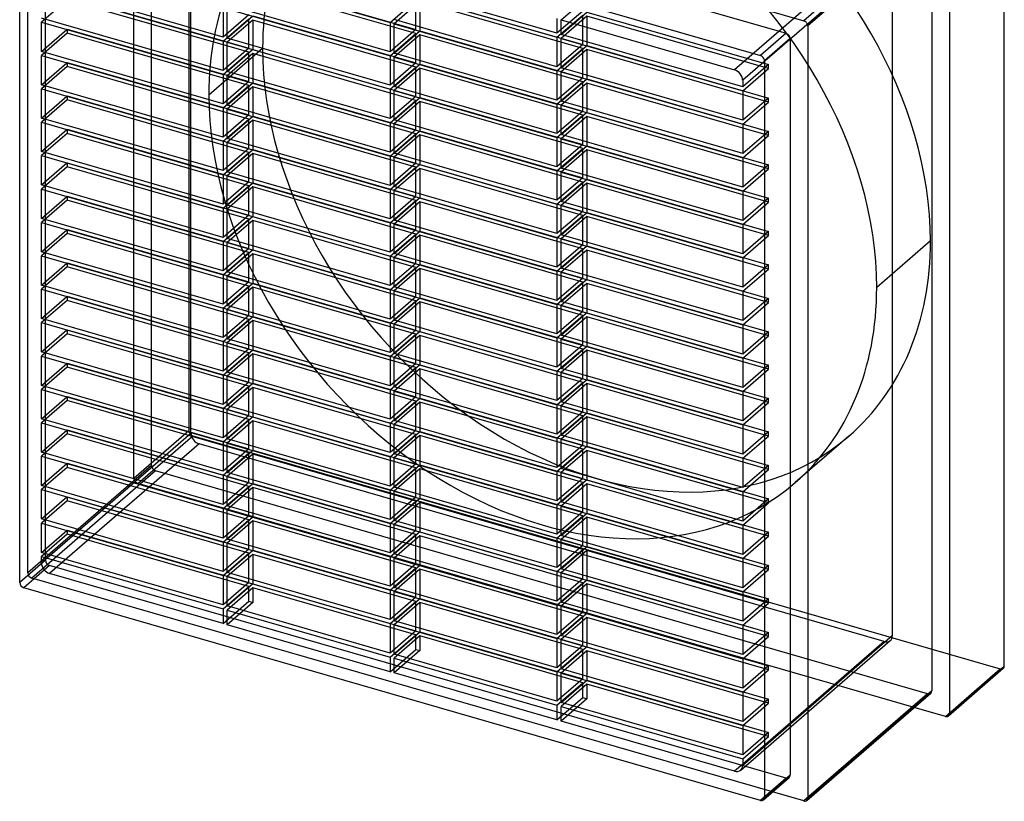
# Model space of a CAD drawing. Header units: millimetres. Extents: x -234 to 187, y -270 to 235.
# Tile 1 of 2: x -234 to 187, y -270 to 64. Entities that reach past the tile are written whole.
import ezdxf

# ---------------------------------------------------------------- set-up
doc = ezdxf.new("R2010")
doc.units = ezdxf.units.MM
doc.layers.add('MAIN-1', color=7, linetype='Continuous')
doc.layers.add('MAIN-2', color=7, linetype='Continuous')

msp = doc.modelspace()

# ---------------------------------------------------------------- linework, layer by layer
at = {"layer": 'MAIN-1'}
for p, q in [((-229.19, 159.19), (101.19, 63.81)), ((-221.62, 149.42), (93.62, 58.42)), ((-232.62, 139.9), (82.62, 48.9)), ((-234.35, -176.57), (-234.35, 138.66)), ((187, -212.32), (187, 133.22)), ((154.19, 109.71), (101.19, 63.81)), ((163.5, 112.87), (163.5, -232.67)), ((155.93, 107.48), (102.93, 61.58)), ((155.93, 107.48), (155.93, -222.91)), ((-145.58, 83.16), (-75.87, 63.04)), ((-147.31, 56.82), (-225.04, 79.25)), ((-225.04, 77.52), (-147.31, 55.08)), ((-4.42, 58.43), (-74.13, 78.56)), ((-74.13, 76.83), (-4.42, 56.7)), ((-147.31, 69.37), (-147.31, 56.82)), ((-75.87, 50.48), (-145.58, 70.6)), ((-145.58, 56.32), (-145.58, 68.87)), ((-145.58, 68.87), (-75.87, 48.75)), ((-147.31, 42.53), (-225.04, 64.96)), ((-225.04, 50.67), (-225.04, 63.23)), ((-225.04, 63.23), (-147.31, 40.79)), ((-145.58, 56.32), (-134.71, 65.73)), ((-4.42, 44.14), (-74.13, 64.27)), ((-4.42, 64.71), (-4.42, 58.43)), ((-2.69, 57.93), (-2.69, 64.21)), ((-2.69, 64.21), (71.57, 42.77)), ((-225.04, 50.67), (-214.16, 60.09)), ((-75.87, 63.04), (-75.87, 50.48)), ((-74.13, 49.98), (-74.13, 62.54)), ((-74.13, 62.54), (-4.42, 42.41)), ((-74.13, 49.98), (-63.26, 59.4)), ((-2.69, 57.93), (2.75, 62.64)), ((102.93, 61.58), (102.93, -268.81)), ((-147.31, 55.08), (-147.31, 42.53)), ((-75.87, 36.19), (-145.58, 56.32)), ((-4.42, 56.7), (-4.42, 44.14)), ((75.04, 35.5), (-2.69, 57.93)), ((-2.69, 43.64), (-2.69, 56.2)), ((-2.69, 56.2), (75.04, 33.76)), ((93.62, 58.42), (82.62, 48.9)), ((95.35, 56.19), (84.35, 46.66)), ((95.35, 56.19), (95.35, -259.04)), ((-147.31, 28.24), (-225.04, 50.67)), ((-145.58, 42.03), (-145.58, 54.58)), ((-145.58, 54.58), (-75.87, 34.46)), ((-145.58, 42.03), (-134.71, 51.44)), ((-2.69, 43.64), (8.19, 53.06)), ((-225.04, 36.38), (-225.04, 48.94)), ((-225.04, 48.94), (-147.31, 26.5)), ((-75.87, 48.75), (-75.87, 36.19)), ((-4.42, 29.85), (-74.13, 49.98)), ((-74.13, 35.69), (-74.13, 48.25)), ((-74.13, 48.25), (-4.42, 28.12)), ((84.35, 46.66), (84.35, -268.57)), ((-225.04, 36.38), (-214.16, 45.8)), ((-74.13, 35.69), (-63.26, 45.11)), ((-4.42, 42.41), (-4.42, 29.85)), ((75.04, 21.21), (-2.69, 43.64)), ((-147.31, 40.79), (-147.31, 28.24)), ((-75.87, 21.9), (-145.58, 42.03)), ((-145.58, 27.74), (-145.58, 40.29)), ((-145.58, 40.29), (-75.87, 20.17)), ((-2.69, 29.35), (-2.69, 41.91)), ((-2.69, 41.91), (75.04, 19.47)), ((-2.69, 29.35), (8.19, 38.77)), ((75.04, 38.31), (75.04, 35.5)), ((-147.31, 13.95), (-225.04, 36.38)), ((-225.04, 22.09), (-225.04, 34.65)), ((-225.04, 34.65), (-147.31, 12.21)), ((-145.58, 27.74), (-134.71, 37.15)), ((-75.87, 34.46), (-75.87, 21.9)), ((-4.42, 15.57), (-74.13, 35.69)), ((-74.13, 21.4), (-74.13, 33.96)), ((-74.13, 33.96), (-4.42, 13.83)), ((75.04, 33.76), (75.04, 21.21)), ((-225.04, 22.09), (-214.16, 31.51)), ((-74.13, 21.4), (-63.26, 30.82)), ((-147.31, 26.5), (-147.31, 13.95)), ((-75.87, 7.61), (-145.58, 27.74)), ((-145.58, 13.45), (-145.58, 26)), ((-145.58, 26), (-75.87, 5.88)), ((-4.42, 28.12), (-4.42, 15.57)), ((75.04, 6.92), (-2.69, 29.35)), ((-2.69, 15.07), (-2.69, 27.62)), ((-2.69, 27.62), (75.04, 5.18)), ((-147.31, -0.34), (-225.04, 22.09)), ((-145.58, 13.45), (-134.71, 22.86)), ((-4.42, 1.28), (-74.13, 21.4)), ((-2.69, 15.07), (8.19, 24.48)), ((-225.04, 7.81), (-225.04, 20.36)), ((-225.04, 20.36), (-147.31, -2.07)), ((-225.04, 7.81), (-214.16, 17.22)), ((-75.87, 20.17), (-75.87, 7.61)), ((-74.13, 7.11), (-74.13, 19.67)), ((-74.13, 19.67), (-4.42, -0.46)), ((75.04, 19.47), (75.04, 6.92)), ((-75.87, -6.68), (-145.58, 13.45)), ((-74.13, 7.11), (-63.26, 16.53)), ((-4.42, 13.83), (-4.42, 1.28)), ((75.04, -7.37), (-2.69, 15.07)), ((-2.69, 0.78), (-2.69, 13.33)), ((-2.69, 13.33), (75.04, -9.1)), ((-147.31, 12.21), (-147.31, -0.34)), ((-145.58, -0.84), (-145.58, 11.71)), ((-145.58, 11.71), (-75.87, -8.41)), ((-145.58, -0.84), (-134.71, 8.58)), ((-2.69, 0.78), (8.19, 10.19)), ((-147.31, -14.63), (-225.04, 7.81)), ((-225.04, -6.48), (-225.04, 6.07)), ((-225.04, 6.07), (-147.31, -16.36)), ((-75.87, 5.88), (-75.87, -6.68)), ((-4.42, -13.01), (-74.13, 7.11)), ((-74.13, -7.18), (-74.13, 5.38)), ((-74.13, 5.38), (-4.42, -14.75)), ((75.04, 5.18), (75.04, -7.37)), ((-225.04, -6.48), (-214.16, 2.93)), ((-74.13, -7.18), (-63.26, 2.24)), ((75.04, -21.66), (-2.69, 0.78)), ((-147.31, -2.07), (-147.31, -14.63)), ((-75.87, -20.97), (-145.58, -0.84)), ((-145.58, -15.13), (-145.58, -2.57)), ((-145.58, -2.57), (-75.87, -22.7)), ((-4.42, -0.46), (-4.42, -13.01)), ((-2.69, -13.51), (-2.69, -0.96)), ((-2.69, -0.96), (75.04, -23.39)), ((-2.69, -13.51), (8.19, -4.1)), ((-147.31, -28.92), (-225.04, -6.48)), ((-225.04, -20.77), (-225.04, -8.22)), ((-225.04, -8.22), (-147.31, -30.65)), ((-145.58, -15.13), (-134.71, -5.71)), ((-75.87, -8.41), (-75.87, -20.97)), ((-4.42, -27.3), (-74.13, -7.18)), ((-225.04, -20.77), (-214.16, -11.36)), ((-74.13, -21.47), (-74.13, -8.91)), ((-74.13, -8.91), (-4.42, -29.04)), ((-74.13, -21.47), (-63.26, -12.05)), ((75.04, -9.1), (75.04, -21.66)), ((-147.31, -16.36), (-147.31, -28.92)), ((-75.87, -35.26), (-145.58, -15.13)), ((-4.42, -14.75), (-4.42, -27.3)), ((75.04, -35.95), (-2.69, -13.51)), ((-2.69, -27.8), (-2.69, -15.25)), ((-2.69, -15.25), (75.04, -37.68)), ((-147.31, -43.21), (-225.04, -20.77)), ((-145.58, -29.42), (-145.58, -16.86)), ((-145.58, -16.86), (-75.87, -36.99)), ((-145.58, -29.42), (-134.71, -20)), ((-2.69, -27.8), (8.19, -18.39)), ((-225.04, -22.51), (-147.31, -44.94)), ((-225.04, -35.06), (-225.04, -22.51)), ((-75.87, -22.7), (-75.87, -35.26)), ((-4.42, -41.59), (-74.13, -21.47)), ((-74.13, -35.76), (-74.13, -23.2)), ((-74.13, -23.2), (-4.42, -43.32)), ((75.04, -23.39), (75.04, -35.95)), ((-225.04, -35.06), (-214.16, -25.64)), ((-75.87, -49.55), (-145.58, -29.42)), ((-74.13, -35.76), (-63.26, -26.34)), ((-4.42, -29.04), (-4.42, -41.59)), ((75.04, -50.24), (-2.69, -27.8)), ((-147.31, -30.65), (-147.31, -43.21)), ((-145.58, -43.71), (-145.58, -31.15)), ((-145.58, -31.15), (-75.87, -51.28)), ((-2.69, -42.09), (-2.69, -29.54)), ((-2.69, -29.54), (75.04, -51.97)), ((-2.69, -42.09), (8.19, -32.67)), ((-147.31, -57.5), (-225.04, -35.06)), ((-225.04, -36.79), (-147.31, -59.23)), ((-225.04, -49.35), (-225.04, -36.79)), ((-145.58, -43.71), (-134.71, -34.29)), ((-75.87, -36.99), (-75.87, -49.55)), ((-4.42, -55.88), (-74.13, -35.76)), ((-74.13, -50.05), (-74.13, -37.49)), ((-74.13, -37.49), (-4.42, -57.61)), ((75.04, -37.68), (75.04, -50.24)), ((-225.04, -49.35), (-214.16, -39.93)), ((-74.13, -50.05), (-63.26, -40.63)), ((75.04, -64.53), (-2.69, -42.09)), ((-147.31, -44.94), (-147.31, -57.5)), ((-75.87, -63.84), (-145.58, -43.71)), ((-145.58, -58), (-145.58, -45.44)), ((-145.58, -45.44), (-75.87, -65.57)), ((-4.42, -43.32), (-4.42, -55.88)), ((-2.69, -56.38), (-2.69, -43.82)), ((-2.69, -43.82), (75.04, -66.26)), ((-147.31, -71.79), (-225.04, -49.35)), ((-145.58, -58), (-134.71, -48.58)), ((-4.42, -70.17), (-74.13, -50.05)), ((-2.69, -56.38), (8.19, -46.96)), ((-225.04, -51.08), (-147.31, -73.52)), ((-225.04, -63.64), (-225.04, -51.08)), ((-225.04, -63.64), (-214.16, -54.22)), ((-75.87, -51.28), (-75.87, -63.84)), ((-74.13, -64.34), (-74.13, -51.78)), ((-74.13, -51.78), (-4.42, -71.9)), ((75.04, -51.97), (75.04, -64.53)), ((-75.87, -78.13), (-145.58, -58)), ((-74.13, -64.34), (-63.26, -54.92)), ((-4.42, -57.61), (-4.42, -70.17)), ((75.04, -78.82), (-2.69, -56.38)), ((-2.69, -70.67), (-2.69, -58.11)), ((-2.69, -58.11), (75.04, -80.55)), ((-147.31, -59.23), (-147.31, -71.79)), ((-145.58, -72.29), (-145.58, -59.73)), ((-145.58, -59.73), (-75.87, -79.86)), ((-145.58, -72.29), (-134.71, -62.87)), ((-2.69, -70.67), (8.19, -61.25)), ((-147.31, -86.08), (-225.04, -63.64)), ((-225.04, -65.37), (-147.31, -87.81)), ((-225.04, -77.93), (-225.04, -65.37)), ((-75.87, -65.57), (-75.87, -78.13)), ((-4.42, -84.46), (-74.13, -64.34)), ((-74.13, -66.07), (-4.42, -86.19)), ((-74.13, -78.63), (-74.13, -66.07)), ((75.04, -66.26), (75.04, -78.82)), ((-225.04, -77.93), (-214.16, -68.51)), ((-74.13, -78.63), (-63.26, -69.21)), ((75.04, -93.11), (-2.69, -70.67)), ((-147.31, -73.52), (-147.31, -86.08)), ((-75.87, -92.41), (-145.58, -72.29)), ((-145.58, -86.58), (-145.58, -74.02)), ((-145.58, -74.02), (-75.87, -94.15)), ((-4.42, -71.9), (-4.42, -84.46)), ((-2.69, -84.96), (-2.69, -72.4)), ((-2.69, -72.4), (75.04, -94.84)), ((-2.69, -84.96), (8.19, -75.54)), ((-147.31, -100.37), (-225.04, -77.93)), ((-225.04, -79.66), (-147.31, -102.1)), ((-225.04, -92.22), (-225.04, -79.66)), ((-145.58, -86.58), (-134.71, -77.16)), ((-75.87, -79.86), (-75.87, -92.41)), ((-4.42, -98.75), (-74.13, -78.63)), ((-225.04, -92.22), (-214.16, -82.8)), ((-74.13, -80.36), (-4.42, -100.48)), ((-74.13, -92.91), (-74.13, -80.36)), ((-74.13, -92.91), (-63.26, -83.5)), ((75.04, -80.55), (75.04, -93.11)), ((-147.31, -87.81), (-147.31, -100.37)), ((-75.87, -106.7), (-145.58, -86.58)), ((-145.58, -100.87), (-145.58, -88.31)), ((-145.58, -88.31), (-75.87, -108.44)), ((-4.42, -86.19), (-4.42, -98.75)), ((75.04, -107.4), (-2.69, -84.96)), ((-2.69, -99.25), (-2.69, -86.69)), ((-2.69, -86.69), (75.04, -109.13)), ((-147.31, -114.66), (-225.04, -92.22)), ((-145.58, -100.87), (-134.71, -91.45)), ((-2.69, -99.25), (8.19, -89.83)), ((-225.04, -93.95), (-147.31, -116.39)), ((-225.04, -106.51), (-225.04, -93.95)), ((-75.87, -94.15), (-75.87, -106.7)), ((-4.42, -113.04), (-74.13, -92.91)), ((-74.13, -94.65), (-4.42, -114.77)), ((-74.13, -107.2), (-74.13, -94.65)), ((75.04, -94.84), (75.04, -107.4)), ((-225.04, -106.51), (-214.16, -97.09)), ((-75.87, -120.99), (-145.58, -100.87)), ((-74.13, -107.2), (-63.26, -97.79)), ((-4.42, -100.48), (-4.42, -113.04)), ((75.04, -121.69), (-2.69, -99.25)), ((-2.69, -113.54), (-2.69, -100.98)), ((-2.69, -100.98), (75.04, -123.42)), ((-147.31, -102.1), (-147.31, -114.66)), ((-145.58, -115.16), (-145.58, -102.6)), ((-145.58, -102.6), (-75.87, -122.73)), ((-2.69, -113.54), (8.19, -104.12)), ((-147.31, -128.95), (-225.04, -106.51)), ((-225.04, -108.24), (-147.31, -130.68)), ((-225.04, -120.8), (-225.04, -108.24)), ((-145.58, -115.16), (-134.71, -105.74)), ((-75.87, -108.44), (-75.87, -120.99)), ((-4.42, -127.33), (-74.13, -107.2)), ((-74.13, -108.94), (-4.42, -129.06)), ((-74.13, -121.49), (-74.13, -108.94)), ((75.04, -109.13), (75.04, -121.69)), ((-225.04, -120.8), (-214.16, -111.38)), ((-74.13, -121.49), (-63.26, -112.08)), ((75.04, -135.98), (-2.69, -113.54)), ((-147.31, -116.39), (-147.31, -128.95)), ((-75.87, -135.28), (-145.58, -115.16)), ((-145.58, -129.45), (-145.58, -116.89)), ((-145.58, -116.89), (-75.87, -137.02)), ((-4.42, -114.77), (-4.42, -127.33)), ((-2.69, -127.83), (-2.69, -115.27)), ((-2.69, -115.27), (75.04, -137.71)), ((-147.31, -143.24), (-225.04, -120.8)), ((-145.58, -129.45), (-134.71, -120.03)), ((-4.42, -141.62), (-74.13, -121.49)), ((-2.69, -127.83), (8.19, -118.41)), ((-225.04, -122.53), (-147.31, -144.97)), ((-225.04, -135.09), (-225.04, -122.53)), ((-225.04, -135.09), (-214.16, -125.67)), ((-75.87, -122.73), (-75.87, -135.28)), ((-74.13, -123.23), (-4.42, -143.35)), ((-74.13, -135.78), (-74.13, -123.23)), ((-74.13, -135.78), (-63.26, -126.36)), ((75.04, -123.42), (75.04, -135.98)), ((-75.87, -149.57), (-145.58, -129.45)), ((-4.42, -129.06), (-4.42, -141.62)), ((75.04, -150.27), (-2.69, -127.83)), ((-2.69, -142.12), (-2.69, -129.56)), ((-2.69, -129.56), (75.04, -152)), ((-147.31, -130.68), (-147.31, -143.24)), ((-145.58, -143.74), (-145.58, -131.18)), ((-145.58, -131.18), (-75.87, -151.3)), ((-145.58, -143.74), (-134.71, -134.32)), ((-2.69, -142.12), (8.19, -132.7)), ((-147.31, -157.53), (-225.04, -135.09)), ((-225.04, -136.82), (-147.31, -159.26)), ((-225.04, -149.38), (-225.04, -136.82)), ((-75.87, -137.02), (-75.87, -149.57)), ((-4.42, -155.91), (-74.13, -135.78)), ((-74.13, -137.52), (-4.42, -157.64)), ((-74.13, -150.07), (-74.13, -137.52)), ((75.04, -137.71), (75.04, -150.27)), ((-225.04, -149.38), (-214.16, -139.96)), ((-74.13, -150.07), (-63.26, -140.65)), ((75.04, -164.56), (-2.69, -142.12)), ((-147.31, -144.97), (-147.31, -157.53)), ((-75.87, -163.86), (-145.58, -143.74)), ((-145.58, -158.03), (-145.58, -145.47)), ((-145.58, -145.47), (-75.87, -165.59)), ((-4.42, -143.35), (-4.42, -155.91)), ((-2.69, -156.41), (-2.69, -143.85)), ((-2.69, -143.85), (75.04, -166.29)), ((-2.69, -156.41), (8.19, -146.99)), ((-147.31, -171.82), (-225.04, -149.38)), ((-225.04, -151.11), (-147.31, -173.55)), ((-225.04, -163.67), (-225.04, -151.11)), ((-145.58, -158.03), (-134.71, -148.61)), ((-75.87, -151.3), (-75.87, -163.86)), ((-4.42, -170.2), (-74.13, -150.07)), ((-225.04, -163.67), (-214.16, -154.25)), ((-74.13, -151.8), (-4.42, -171.93)), ((-74.13, -164.36), (-74.13, -151.8)), ((-74.13, -164.36), (-63.26, -154.94)), ((75.04, -152), (75.04, -164.56)), ((-147.31, -159.26), (-147.31, -171.82)), ((-75.87, -178.15), (-145.58, -158.03)), ((-145.58, -172.32), (-145.58, -159.76)), ((-145.58, -159.76), (-75.87, -179.88)), ((-4.42, -157.64), (-4.42, -170.2)), ((75.04, -178.85), (-2.69, -156.41)), ((-2.69, -170.7), (-2.69, -158.14)), ((-2.69, -158.14), (75.04, -180.58)), ((-147.31, -186.11), (-225.04, -163.67)), ((-145.58, -172.32), (-134.71, -162.9)), ((-2.69, -170.7), (8.19, -161.28)), ((-225.04, -165.4), (-147.31, -187.84)), ((-225.04, -168.21), (-225.04, -165.4)), ((-222.6, -166.1), (-225.04, -168.21)), ((-216.14, -167.97), (-221.57, -172.68)), ((-75.87, -165.59), (-75.87, -178.15)), ((-4.42, -184.49), (-74.13, -164.36)), ((-74.13, -166.09), (-4.42, -186.22)), ((-74.13, -178.65), (-74.13, -166.09)), ((75.04, -166.29), (75.04, -178.85)), ((-147.31, -194.12), (-221.57, -172.68)), ((-75.87, -192.44), (-145.58, -172.32)), ((-74.13, -178.65), (-63.26, -169.23)), ((-4.42, -171.93), (-4.42, -184.49)), ((75.04, -193.13), (-2.69, -170.7)), ((-2.69, -184.99), (-2.69, -172.43)), ((-2.69, -172.43), (75.04, -194.87)), ((-147.31, -173.55), (-147.31, -186.11)), ((-145.58, -186.61), (-145.58, -174.05)), ((-145.58, -174.05), (-75.87, -194.17)), ((-2.69, -184.99), (8.19, -175.57)), ((82.62, -269.8), (-232.62, -178.8)), ((-145.58, -186.61), (-134.71, -177.19)), ((-75.87, -179.88), (-75.87, -192.44)), ((-4.42, -198.78), (-74.13, -178.65)), ((-74.13, -180.38), (-4.42, -200.51)), ((-74.13, -192.94), (-74.13, -180.38)), ((75.04, -180.58), (75.04, -193.13)), ((-74.13, -192.94), (-63.26, -183.52)), ((75.04, -207.42), (-2.69, -184.99)), ((-147.31, -187.84), (-147.31, -194.12)), ((-75.87, -206.73), (-145.58, -186.61)), ((-145.58, -188.34), (-75.87, -208.46)), ((-145.58, -194.62), (-145.58, -188.34)), ((-4.42, -186.22), (-4.42, -198.78)), ((-2.69, -199.28), (-2.69, -186.72)), ((-2.69, -186.72), (75.04, -209.16)), ((-140.14, -189.91), (-145.58, -194.62)), ((-4.42, -213.07), (-74.13, -192.94)), ((-2.69, -199.28), (8.19, -189.86)), ((-75.87, -214.74), (-145.58, -194.62)), ((-75.87, -194.17), (-75.87, -206.73)), ((-74.13, -207.23), (-74.13, -194.67)), ((-74.13, -194.67), (-4.42, -214.8)), ((-74.13, -207.23), (-63.26, -197.81)), ((75.04, -194.87), (75.04, -207.42)), ((-4.42, -200.51), (-4.42, -213.07)), ((75.04, -221.71), (-2.69, -199.28)), ((-2.69, -213.57), (-2.69, -201.01)), ((-2.69, -201.01), (75.04, -223.45)), ((-2.69, -213.57), (8.19, -204.15)), ((-75.87, -208.46), (-75.87, -214.74)), ((-4.42, -227.36), (-74.13, -207.23)), ((-74.13, -208.96), (-4.42, -229.09)), ((-74.13, -215.24), (-74.13, -208.96)), ((-68.7, -210.53), (-74.13, -215.24)), ((75.04, -209.16), (75.04, -221.71)), ((-4.42, -214.8), (-4.42, -227.36)), ((75.04, -236), (-2.69, -213.57)), ((186.58, -213.33), (163.08, -233.69)), ((163.5, -232.67), (187, -212.32)), ((-4.42, -235.37), (-74.13, -215.24)), ((-2.69, -227.86), (-2.69, -215.3)), ((-2.69, -215.3), (75.04, -237.74)), ((-2.69, -227.86), (8.19, -218.44)), ((155.93, -222.91), (102.93, -268.81)), ((75.04, -223.45), (75.04, -236)), ((102.5, -269.82), (155.5, -223.92)), ((-4.42, -229.09), (-4.42, -235.37)), ((75.04, -250.29), (-2.69, -227.86)), ((-2.69, -229.59), (75.04, -252.02)), ((-2.69, -235.87), (-2.69, -229.59)), ((2.75, -231.16), (-2.69, -235.87)), ((161.77, -233.91), (148.42, -230.05)), ((71.57, -257.3), (-2.69, -235.87)), ((75.04, -237.74), (75.04, -250.29)), ((75.04, -252.02), (75.04, -254.84)), ((75.04, -254.3), (71.57, -257.3)), ((83.93, -269.58), (94.93, -260.05)), ((95.35, -259.04), (84.35, -268.57)), ((101.19, -270.04), (87.85, -266.19))]:
    msp.add_line(p, q, dxfattribs=at)
for centre, major_axis, start_param, end_param in [((101.19, 62.08), (1.31, -1.51), 0.713724, 2.284521), ((93.62, 56.69), (1.31, -1.51), 0.713724, 2.284521), ((82.62, 47.16), (1.31, -1.51), 0.713724, 2.284521), ((71.57, 39.31), (2.62, -3.02), 0.713724, 2.284521), ((-221.57, -169.21), (2.62, -3.02), -2.427868, -0.857072), ((-232.62, -177.07), (1.31, -1.51), -2.427868, -0.857072), ((185.27, -211.82), (-1.31, 1.51), -3.141514, -2.427868), ((154.19, -222.41), (1.31, -1.51), 0.000079, 0.713724), ((161.77, -232.17), (-1.31, 1.51), 2.284521, 3.141672), ((161.77, -232.17), (-1.31, 1.51), -3.141514, -2.427868), ((71.57, -253.84), (2.62, -3.02), -0.857072, 0.000079), ((71.57, -253.84), (2.62, -3.02), 0.000079, 0.713724), ((93.62, -258.54), (1.31, -1.51), 0.000079, 0.713724), ((82.62, -268.07), (1.31, -1.51), -0.857072, 0.000079), ((82.62, -268.07), (1.31, -1.51), 0.000079, 0.713724), ((101.19, -268.31), (1.31, -1.51), 0.000079, 0.713724), ((101.19, -268.31), (1.31, -1.51), -0.857072, 0.000079)]:
    msp.add_ellipse(centre, major_axis=major_axis, ratio=0.75, start_param=start_param, end_param=end_param, dxfattribs=at)
at = {"layer": 'MAIN-2'}
for p, q in [((-162, 233.97), (-162, -111.57)), ((-177.93, -126.53), (-177.93, 203.86)), ((-185.5, -131.92), (-185.5, 197.94)), ((-161.04, -112.79), (-161.04, 180.36)), ((-223.35, -167.04), (-223.35, 148.19)), ((-230.93, -172.43), (-230.93, 142.27)), ((135.57, 98.2), (71.57, 42.77)), ((139.04, 93.74), (75.04, 38.31)), ((139.04, 93.74), (139.04, -199.41)), ((-134.58, 80.13), (-64.87, 60.01)), ((-64.87, 58.27), (-134.58, 78.4)), ((-214.04, 72.76), (-225.04, 63.23)), ((-214.04, 74.49), (-136.31, 52.05)), ((-136.31, 50.32), (-214.04, 72.76)), ((-75.87, 63.04), (-64.87, 72.56)), ((-63.13, 72.06), (-74.13, 62.54)), ((-64.87, 60.01), (-64.87, 72.56)), ((-63.13, 73.8), (6.58, 53.67)), ((6.58, 51.94), (-63.13, 72.06)), ((-63.13, 72.06), (-63.13, 59.51)), ((-2.69, 64.21), (8.31, 73.74)), ((6.58, 67.96), (-4.42, 58.43)), ((2.75, 62.64), (8.31, 67.46)), ((8.31, 67.46), (86.04, 45.02)), ((-136.31, 66.34), (-147.31, 56.82)), ((-147.31, 55.08), (-136.31, 64.61)), ((-134.58, 64.11), (-145.58, 54.58)), ((-136.31, 52.05), (-136.31, 64.61)), ((-134.58, 65.84), (-64.87, 45.72)), ((-64.87, 43.98), (-134.58, 64.11)), ((-134.58, 64.11), (-134.58, 51.55)), ((-4.42, 56.7), (6.58, 66.23)), ((8.31, 65.73), (-2.69, 56.2)), ((6.58, 53.67), (6.58, 66.23)), ((86.04, 43.29), (8.31, 65.73)), ((8.31, 65.73), (8.31, 53.17)), ((-214.16, 60.09), (-214.04, 60.2)), ((-214.04, 60.2), (-136.31, 37.76)), ((-214.04, 60.2), (-214.04, 58.47)), ((-64.87, 60.01), (-75.87, 50.48)), ((-63.26, 59.4), (-63.13, 59.51)), ((-63.13, 59.51), (6.58, 39.38)), ((-214.04, 58.47), (-225.04, 48.94)), ((-136.31, 36.03), (-214.04, 58.47)), ((-75.87, 48.75), (-64.87, 58.27)), ((-63.13, 57.77), (-74.13, 48.25)), ((-64.87, 45.72), (-64.87, 58.27)), ((6.58, 37.65), (-63.13, 57.77)), ((-63.13, 57.77), (-63.13, 45.22)), ((-153.39, 32.16), (-130.39, 52.08)), ((-136.31, 52.05), (-147.31, 42.53)), ((-134.71, 51.44), (-134.58, 51.55)), ((-134.58, 51.55), (-64.87, 31.43)), ((6.58, 53.67), (-4.42, 44.14)), ((-4.42, 42.41), (6.58, 51.94)), ((8.31, 51.44), (-2.69, 41.91)), ((6.58, 39.38), (6.58, 51.94)), ((8.19, 53.06), (8.31, 53.17)), ((8.31, 53.17), (86.04, 30.73)), ((86.04, 29), (8.31, 51.44)), ((8.31, 51.44), (8.31, 38.88)), ((-147.31, 40.79), (-136.31, 50.32)), ((-134.58, 49.82), (-145.58, 40.29)), ((-136.31, 37.76), (-136.31, 50.32)), ((-64.87, 29.69), (-134.58, 49.82)), ((-134.58, 49.82), (-134.58, 37.26)), ((-214.04, 44.18), (-225.04, 34.65)), ((-214.16, 45.8), (-214.04, 45.91)), ((-214.04, 45.91), (-136.31, 23.47)), ((-214.04, 45.91), (-214.04, 44.18)), ((-136.31, 21.74), (-214.04, 44.18)), ((-64.87, 45.72), (-75.87, 36.19)), ((-75.87, 34.46), (-64.87, 43.98)), ((-63.13, 43.48), (-74.13, 33.96)), ((-64.87, 31.43), (-64.87, 43.98)), ((-63.26, 45.11), (-63.13, 45.22)), ((-63.13, 45.22), (6.58, 25.09)), ((6.58, 23.36), (-63.13, 43.48)), ((-63.13, 43.48), (-63.13, 30.93)), ((86.04, 45.02), (75.04, 35.5)), ((75.04, 33.76), (86.04, 43.29)), ((86.04, 43.29), (86.04, 45.02)), ((6.58, 39.38), (-4.42, 29.85)), ((8.19, 38.77), (8.31, 38.88)), ((8.31, 38.88), (86.04, 16.44)), ((-136.31, 37.76), (-147.31, 28.24)), ((-147.31, 26.5), (-136.31, 36.03)), ((-134.58, 35.53), (-145.58, 26)), ((-136.31, 23.47), (-136.31, 36.03)), ((-134.71, 37.15), (-134.58, 37.26)), ((-134.58, 37.26), (-64.87, 17.14)), ((-64.87, 15.41), (-134.58, 35.53)), ((-134.58, 35.53), (-134.58, 22.97)), ((-4.42, 28.12), (6.58, 37.65)), ((8.31, 37.15), (-2.69, 27.62)), ((6.58, 25.09), (6.58, 37.65)), ((86.04, 14.71), (8.31, 37.15)), ((8.31, 37.15), (8.31, 24.59)), ((-214.04, 29.89), (-225.04, 20.36)), ((-214.16, 31.51), (-214.04, 31.62)), ((-214.04, 31.62), (-136.31, 9.18)), ((-214.04, 31.62), (-214.04, 29.89)), ((-136.31, 7.45), (-214.04, 29.89)), ((-64.87, 31.43), (-75.87, 21.9)), ((-75.87, 20.17), (-64.87, 29.69)), ((-64.87, 17.14), (-64.87, 29.69)), ((-63.26, 30.82), (-63.13, 30.93)), ((-63.13, 30.93), (6.58, 10.8)), ((86.04, 30.73), (75.04, 21.21)), ((86.04, 29), (86.04, 30.73)), ((-63.13, 29.19), (-74.13, 19.67)), ((6.58, 9.07), (-63.13, 29.19)), ((-63.13, 29.19), (-63.13, 16.64)), ((75.04, 19.47), (86.04, 29)), ((-136.31, 23.47), (-147.31, 13.95)), ((-147.31, 12.21), (-136.31, 21.74)), ((-134.58, 21.24), (-145.58, 11.71)), ((-136.31, 9.18), (-136.31, 21.74)), ((-134.71, 22.86), (-134.58, 22.97)), ((-134.58, 22.97), (-64.87, 2.85)), ((-64.87, 1.12), (-134.58, 21.24)), ((-134.58, 21.24), (-134.58, 8.68)), ((6.58, 25.09), (-4.42, 15.57)), ((-4.42, 13.83), (6.58, 23.36)), ((8.31, 22.86), (-2.69, 13.33)), ((6.58, 10.8), (6.58, 23.36)), ((8.19, 24.48), (8.31, 24.59)), ((8.31, 24.59), (86.04, 2.15)), ((86.04, 0.42), (8.31, 22.86)), ((8.31, 22.86), (8.31, 10.3)), ((-214.16, 17.22), (-214.04, 17.33)), ((-214.04, 17.33), (-136.31, -5.11)), ((-214.04, 17.33), (-214.04, 15.6)), ((-64.87, 17.14), (-75.87, 7.61)), ((-214.04, 15.6), (-225.04, 6.07)), ((-136.31, -6.84), (-214.04, 15.6)), ((-75.87, 5.88), (-64.87, 15.41)), ((-63.13, 14.91), (-74.13, 5.38)), ((-64.87, 2.85), (-64.87, 15.41)), ((-63.26, 16.53), (-63.13, 16.64)), ((-63.13, 16.64), (6.58, -3.49)), ((6.58, -5.22), (-63.13, 14.91)), ((-63.13, 14.91), (-63.13, 2.35)), ((86.04, 16.44), (75.04, 6.92)), ((75.04, 5.18), (86.04, 14.71)), ((86.04, 14.71), (86.04, 16.44)), ((-136.31, 9.18), (-147.31, -0.34)), ((-134.71, 8.58), (-134.58, 8.68)), ((-134.58, 8.68), (-64.87, -11.44)), ((6.58, 10.8), (-4.42, 1.28)), ((-4.42, -0.46), (6.58, 9.07)), ((8.31, 8.57), (-2.69, -0.96)), ((6.58, -3.49), (6.58, 9.07)), ((8.19, 10.19), (8.31, 10.3)), ((8.31, 10.3), (86.04, -12.14)), ((86.04, -13.87), (8.31, 8.57)), ((8.31, 8.57), (8.31, -3.99)), ((-147.31, -2.07), (-136.31, 7.45)), ((-134.58, 6.95), (-145.58, -2.57)), ((-136.31, -5.11), (-136.31, 7.45)), ((-64.87, -13.17), (-134.58, 6.95)), ((-134.58, 6.95), (-134.58, -5.61)), ((-214.04, 1.31), (-225.04, -8.22)), ((-214.16, 2.93), (-214.04, 3.04)), ((-214.04, 3.04), (-136.31, -19.4)), ((-214.04, 3.04), (-214.04, 1.31)), ((-136.31, -21.13), (-214.04, 1.31)), ((-64.87, 2.85), (-75.87, -6.68)), ((-75.87, -8.41), (-64.87, 1.12)), ((-63.13, 0.62), (-74.13, -8.91)), ((-64.87, -11.44), (-64.87, 1.12)), ((-63.26, 2.24), (-63.13, 2.35)), ((-63.13, 2.35), (6.58, -17.78)), ((6.58, -19.51), (-63.13, 0.62)), ((-63.13, 0.62), (-63.13, -11.94)), ((86.04, 2.15), (75.04, -7.37)), ((75.04, -9.1), (86.04, 0.42)), ((86.04, 0.42), (86.04, 2.15)), ((6.58, -3.49), (-4.42, -13.01)), ((8.19, -4.1), (8.31, -3.99)), ((8.31, -3.99), (86.04, -26.43)), ((-136.31, -5.11), (-147.31, -14.63)), ((-147.31, -16.36), (-136.31, -6.84)), ((-134.58, -7.34), (-145.58, -16.86)), ((-136.31, -19.4), (-136.31, -6.84)), ((-134.71, -5.71), (-134.58, -5.61)), ((-134.58, -5.61), (-64.87, -25.73)), ((-64.87, -27.46), (-134.58, -7.34)), ((-134.58, -7.34), (-134.58, -19.9)), ((-4.42, -14.75), (6.58, -5.22)), ((8.31, -5.72), (-2.69, -15.25)), ((6.58, -17.78), (6.58, -5.22)), ((86.04, -28.16), (8.31, -5.72)), ((8.31, -5.72), (8.31, -18.28)), ((-214.16, -11.36), (-214.04, -11.25)), ((-214.04, -11.25), (-136.31, -33.68)), ((-214.04, -11.25), (-214.04, -12.98)), ((-64.87, -11.44), (-75.87, -20.97)), ((-63.26, -12.05), (-63.13, -11.94)), ((-63.13, -11.94), (6.58, -32.07)), ((86.04, -12.14), (75.04, -21.66)), ((86.04, -13.87), (86.04, -12.14)), ((-214.04, -12.98), (-225.04, -22.51)), ((-136.31, -35.42), (-214.04, -12.98)), ((-75.87, -22.7), (-64.87, -13.17)), ((-63.13, -13.67), (-74.13, -23.2)), ((-64.87, -25.73), (-64.87, -13.17)), ((6.58, -33.8), (-63.13, -13.67)), ((-63.13, -13.67), (-63.13, -26.23)), ((75.04, -23.39), (86.04, -13.87)), ((-136.31, -19.4), (-147.31, -28.92)), ((-134.71, -20), (-134.58, -19.9)), ((-134.58, -19.9), (-64.87, -40.02)), ((6.58, -17.78), (-4.42, -27.3)), ((-4.42, -29.04), (6.58, -19.51)), ((8.31, -20.01), (-2.69, -29.54)), ((6.58, -32.07), (6.58, -19.51)), ((8.19, -18.39), (8.31, -18.28)), ((8.31, -18.28), (86.04, -40.71)), ((86.04, -42.45), (8.31, -20.01)), ((8.31, -20.01), (8.31, -32.57)), ((-147.31, -30.65), (-136.31, -21.13)), ((-134.58, -21.63), (-145.58, -31.15)), ((-136.31, -33.68), (-136.31, -21.13)), ((-64.87, -41.75), (-134.58, -21.63)), ((-134.58, -21.63), (-134.58, -34.18)), ((-214.04, -27.27), (-225.04, -36.79)), ((-214.16, -25.64), (-214.04, -25.54)), ((-214.04, -25.54), (-136.31, -47.97)), ((-214.04, -25.54), (-214.04, -27.27)), ((-136.31, -49.71), (-214.04, -27.27)), ((-64.87, -25.73), (-75.87, -35.26)), ((-75.87, -36.99), (-64.87, -27.46)), ((-63.13, -27.96), (-74.13, -37.49)), ((-64.87, -40.02), (-64.87, -27.46)), ((-63.26, -26.34), (-63.13, -26.23)), ((-63.13, -26.23), (6.58, -46.36)), ((6.58, -48.09), (-63.13, -27.96)), ((-63.13, -27.96), (-63.13, -40.52)), ((86.04, -26.43), (75.04, -35.95)), ((75.04, -37.68), (86.04, -28.16)), ((86.04, -28.16), (86.04, -26.43)), ((-136.31, -33.68), (-147.31, -43.21)), ((6.58, -32.07), (-4.42, -41.59)), ((8.19, -32.67), (8.31, -32.57)), ((8.31, -32.57), (86.04, -55)), ((155.39, -30.42), (132.39, -50.34)), ((-147.31, -44.94), (-136.31, -35.42)), ((-134.58, -35.92), (-145.58, -45.44)), ((-136.31, -47.97), (-136.31, -35.42)), ((-134.71, -34.29), (-134.58, -34.18)), ((-134.58, -34.18), (-64.87, -54.31)), ((-134.58, -35.92), (-134.58, -48.47)), ((-64.87, -56.04), (-134.58, -35.92)), ((-4.42, -43.32), (6.58, -33.8)), ((8.31, -34.3), (-2.69, -43.82)), ((6.58, -46.36), (6.58, -33.8)), ((86.04, -56.74), (8.31, -34.3)), ((8.31, -34.3), (8.31, -46.86)), ((-214.04, -41.56), (-225.04, -51.08)), ((-214.16, -39.93), (-214.04, -39.83)), ((-214.04, -39.83), (-136.31, -62.26)), ((-214.04, -39.83), (-214.04, -41.56)), ((-136.31, -64), (-214.04, -41.56)), ((-64.87, -40.02), (-75.87, -49.55)), ((-75.87, -51.28), (-64.87, -41.75)), ((-64.87, -54.31), (-64.87, -41.75)), ((-63.26, -40.63), (-63.13, -40.52)), ((-63.13, -40.52), (6.58, -60.65)), ((86.04, -40.71), (75.04, -50.24)), ((86.04, -42.45), (86.04, -40.71)), ((-63.13, -42.25), (-74.13, -51.78)), ((6.58, -62.38), (-63.13, -42.25)), ((-63.13, -42.25), (-63.13, -54.81)), ((75.04, -51.97), (86.04, -42.45)), ((-136.31, -47.97), (-147.31, -57.5)), ((-147.31, -59.23), (-136.31, -49.71)), ((-134.58, -50.21), (-145.58, -59.73)), ((-136.31, -62.26), (-136.31, -49.71)), ((-134.71, -48.58), (-134.58, -48.47)), ((-134.58, -48.47), (-64.87, -68.6)), ((-134.58, -50.21), (-134.58, -62.76)), ((-64.87, -70.33), (-134.58, -50.21)), ((6.58, -46.36), (-4.42, -55.88)), ((-4.42, -57.61), (6.58, -48.09)), ((8.31, -48.59), (-2.69, -58.11)), ((6.58, -60.65), (6.58, -48.09)), ((8.19, -46.96), (8.31, -46.86)), ((8.31, -46.86), (86.04, -69.29)), ((86.04, -71.03), (8.31, -48.59)), ((8.31, -48.59), (8.31, -61.15)), ((-214.16, -54.22), (-214.04, -54.12)), ((-214.04, -54.12), (-136.31, -76.55)), ((-214.04, -54.12), (-214.04, -55.85)), ((-64.87, -54.31), (-75.87, -63.84)), ((-214.04, -55.85), (-225.04, -65.37)), ((-136.31, -78.28), (-214.04, -55.85)), ((-75.87, -65.57), (-64.87, -56.04)), ((-63.13, -56.54), (-74.13, -66.07)), ((-64.87, -68.6), (-64.87, -56.04)), ((-63.26, -54.92), (-63.13, -54.81)), ((-63.13, -54.81), (6.58, -74.93)), ((-63.13, -56.54), (-63.13, -69.1)), ((6.58, -76.67), (-63.13, -56.54)), ((86.04, -55), (75.04, -64.53)), ((75.04, -66.26), (86.04, -56.74)), ((86.04, -56.74), (86.04, -55)), ((-136.31, -62.26), (-147.31, -71.79)), ((-134.71, -62.87), (-134.58, -62.76)), ((-134.58, -62.76), (-64.87, -82.89)), ((6.58, -60.65), (-4.42, -70.17)), ((-4.42, -71.9), (6.58, -62.38)), ((8.31, -62.88), (-2.69, -72.4)), ((6.58, -74.93), (6.58, -62.38)), ((8.19, -61.25), (8.31, -61.15)), ((8.31, -61.15), (86.04, -83.58)), ((86.04, -85.31), (8.31, -62.88)), ((8.31, -62.88), (8.31, -75.43)), ((-147.31, -73.52), (-136.31, -64)), ((-134.58, -64.5), (-145.58, -74.02)), ((-136.31, -76.55), (-136.31, -64)), ((-134.58, -64.5), (-134.58, -77.05)), ((-64.87, -84.62), (-134.58, -64.5)), ((-214.04, -70.14), (-225.04, -79.66)), ((-214.16, -68.51), (-214.04, -68.4)), ((-214.04, -68.4), (-136.31, -90.84)), ((-214.04, -68.4), (-214.04, -70.14)), ((-136.31, -92.57), (-214.04, -70.14)), ((-64.87, -68.6), (-75.87, -78.13)), ((-75.87, -79.86), (-64.87, -70.33)), ((-63.13, -70.83), (-74.13, -80.36)), ((-64.87, -82.89), (-64.87, -70.33)), ((-63.26, -69.21), (-63.13, -69.1)), ((-63.13, -69.1), (6.58, -89.22)), ((-63.13, -70.83), (-63.13, -83.39)), ((6.58, -90.96), (-63.13, -70.83)), ((86.04, -69.29), (75.04, -78.82)), ((75.04, -80.55), (86.04, -71.03)), ((86.04, -71.03), (86.04, -69.29)), ((6.58, -74.93), (-4.42, -84.46)), ((8.19, -75.54), (8.31, -75.43)), ((8.31, -75.43), (86.04, -97.87)), ((-136.31, -76.55), (-147.31, -86.08)), ((-147.31, -87.81), (-136.31, -78.28)), ((-134.58, -78.78), (-145.58, -88.31)), ((-136.31, -90.84), (-136.31, -78.28)), ((-134.71, -77.16), (-134.58, -77.05)), ((-134.58, -77.05), (-64.87, -97.18)), ((-134.58, -78.78), (-134.58, -91.34)), ((-64.87, -98.91), (-134.58, -78.78)), ((-4.42, -86.19), (6.58, -76.67)), ((8.31, -77.17), (-2.69, -86.69)), ((6.58, -89.22), (6.58, -76.67)), ((8.31, -77.17), (8.31, -89.72)), ((86.04, -99.6), (8.31, -77.17)), ((-214.16, -82.8), (-214.04, -82.69)), ((-214.04, -82.69), (-136.31, -105.13)), ((-214.04, -82.69), (-214.04, -84.43)), ((-64.87, -82.89), (-75.87, -92.41)), ((-63.26, -83.5), (-63.13, -83.39)), ((-63.13, -83.39), (6.58, -103.51)), ((86.04, -83.58), (75.04, -93.11)), ((86.04, -85.31), (86.04, -83.58)), ((-214.04, -84.43), (-225.04, -93.95)), ((-136.31, -106.86), (-214.04, -84.43)), ((-75.87, -94.15), (-64.87, -84.62)), ((-63.13, -85.12), (-74.13, -94.65)), ((-64.87, -97.18), (-64.87, -84.62)), ((-63.13, -85.12), (-63.13, -97.68)), ((6.58, -105.25), (-63.13, -85.12)), ((75.04, -94.84), (86.04, -85.31)), ((-136.31, -90.84), (-147.31, -100.37)), ((-147.31, -102.1), (-136.31, -92.57)), ((-136.31, -105.13), (-136.31, -92.57)), ((-134.71, -91.45), (-134.58, -91.34)), ((-134.58, -91.34), (-64.87, -111.47)), ((6.58, -89.22), (-4.42, -98.75)), ((-4.42, -100.48), (6.58, -90.96)), ((8.31, -91.46), (-2.69, -100.98)), ((6.58, -103.51), (6.58, -90.96)), ((8.19, -89.83), (8.31, -89.72)), ((8.31, -89.72), (86.04, -112.16)), ((8.31, -91.46), (8.31, -104.01)), ((86.04, -113.89), (8.31, -91.46)), ((-134.58, -93.07), (-145.58, -102.6)), ((-134.58, -93.07), (-134.58, -105.63)), ((-64.87, -113.2), (-134.58, -93.07)), ((-214.04, -98.72), (-225.04, -108.24)), ((-214.16, -97.09), (-214.04, -96.98)), ((-214.04, -96.98), (-136.31, -119.42)), ((-214.04, -96.98), (-214.04, -98.72)), ((-136.31, -121.15), (-214.04, -98.72)), ((-64.87, -97.18), (-75.87, -106.7)), ((-75.87, -108.44), (-64.87, -98.91)), ((-63.13, -99.41), (-74.13, -108.94)), ((-64.87, -111.47), (-64.87, -98.91)), ((-63.26, -97.79), (-63.13, -97.68)), ((-63.13, -97.68), (6.58, -117.8)), ((-63.13, -99.41), (-63.13, -111.97)), ((6.58, -119.53), (-63.13, -99.41)), ((86.04, -97.87), (75.04, -107.4)), ((75.04, -109.13), (86.04, -99.6)), ((86.04, -99.6), (86.04, -97.87)), ((-136.31, -105.13), (-147.31, -114.66)), ((6.58, -103.51), (-4.42, -113.04)), ((-4.42, -114.77), (6.58, -105.25)), ((6.58, -117.8), (6.58, -105.25)), ((8.19, -104.12), (8.31, -104.01)), ((8.31, -104.01), (86.04, -126.45)), ((-147.31, -116.39), (-136.31, -106.86)), ((-134.58, -107.36), (-145.58, -116.89)), ((-136.31, -119.42), (-136.31, -106.86)), ((-134.71, -105.74), (-134.58, -105.63)), ((-134.58, -105.63), (-64.87, -125.76)), ((-134.58, -107.36), (-134.58, -119.92)), ((-64.87, -127.49), (-134.58, -107.36)), ((8.31, -105.75), (-2.69, -115.27)), ((8.31, -105.75), (8.31, -118.3)), ((86.04, -128.18), (8.31, -105.75)), ((-214.04, -113.01), (-225.04, -122.53)), ((-161.04, -112.79), (-222.6, -166.1)), ((-214.16, -111.38), (-214.04, -111.27)), ((-214.04, -111.27), (-136.31, -133.71)), ((-214.04, -111.27), (-214.04, -113.01)), ((-136.31, -135.44), (-214.04, -113.01)), ((-185.5, -131.92), (-162, -111.57)), ((-64.87, -111.47), (-75.87, -120.99)), ((-75.87, -122.73), (-64.87, -113.2)), ((-63.13, -113.7), (-74.13, -123.23)), ((-64.87, -125.76), (-64.87, -113.2)), ((-63.26, -112.08), (-63.13, -111.97)), ((-63.13, -111.97), (6.58, -132.09)), ((-63.13, -113.7), (-63.13, -126.26)), ((6.58, -133.82), (-63.13, -113.7)), ((86.04, -112.16), (75.04, -121.69)), ((86.04, -113.89), (86.04, -112.16)), ((-157.57, -117.25), (-216.14, -167.97)), ((-183.77, -134.16), (-160.27, -113.8)), ((-160.27, -113.8), (185.27, -213.55)), ((135.57, -201.88), (-157.57, -117.25)), ((6.58, -117.8), (-4.42, -127.33)), ((75.04, -123.42), (86.04, -113.89)), ((120.52, -113.9), (97.52, -133.82)), ((-136.31, -119.42), (-147.31, -128.95)), ((-147.31, -130.68), (-136.31, -121.15)), ((-134.58, -121.65), (-145.58, -131.18)), ((-136.31, -133.71), (-136.31, -121.15)), ((-134.71, -120.03), (-134.58, -119.92)), ((-134.58, -119.92), (-64.87, -140.05)), ((-134.58, -121.65), (-134.58, -134.21)), ((-64.87, -141.78), (-134.58, -121.65)), ((-4.42, -129.06), (6.58, -119.53)), ((8.31, -120.03), (-2.69, -129.56)), ((6.58, -132.09), (6.58, -119.53)), ((8.19, -118.41), (8.31, -118.3)), ((8.31, -118.3), (86.04, -140.74)), ((8.31, -120.03), (8.31, -132.59)), ((86.04, -142.47), (8.31, -120.03)), ((-214.16, -125.67), (-214.04, -125.56)), ((-214.04, -125.56), (-136.31, -148)), ((-214.04, -125.56), (-214.04, -127.29)), ((-64.87, -125.76), (-75.87, -135.28)), ((-63.26, -126.36), (-63.13, -126.26)), ((-63.13, -126.26), (6.58, -146.38)), ((-177.93, -126.53), (-230.93, -172.43)), ((-176.19, -128.77), (-229.19, -174.66)), ((-214.04, -127.29), (-225.04, -136.82)), ((-136.31, -149.73), (-214.04, -127.29)), ((154.19, -224.14), (-176.19, -128.77)), ((-75.87, -137.02), (-64.87, -127.49)), ((-63.13, -127.99), (-74.13, -137.52)), ((-64.87, -140.05), (-64.87, -127.49)), ((-63.13, -127.99), (-63.13, -140.55)), ((6.58, -148.11), (-63.13, -127.99)), ((86.04, -126.45), (75.04, -135.98)), ((75.04, -137.71), (86.04, -128.18)), ((86.04, -128.18), (86.04, -126.45)), ((148.42, -230.05), (-183.77, -134.16)), ((-136.31, -133.71), (-147.31, -143.24)), ((-134.71, -134.32), (-134.58, -134.21)), ((-134.58, -134.21), (-64.87, -154.34)), ((6.58, -132.09), (-4.42, -141.62)), ((-4.42, -143.35), (6.58, -133.82)), ((8.31, -134.32), (-2.69, -143.85)), ((6.58, -146.38), (6.58, -133.82)), ((8.19, -132.7), (8.31, -132.59)), ((8.31, -132.59), (86.04, -155.03)), ((8.31, -134.32), (8.31, -146.88)), ((86.04, -156.76), (8.31, -134.32)), ((-147.31, -144.97), (-136.31, -135.44)), ((-134.58, -135.94), (-145.58, -145.47)), ((-136.31, -148), (-136.31, -135.44)), ((-134.58, -135.94), (-134.58, -148.5)), ((-64.87, -156.07), (-134.58, -135.94)), ((-214.04, -141.58), (-225.04, -151.11)), ((-214.16, -139.96), (-214.04, -139.85)), ((-214.04, -139.85), (-136.31, -162.29)), ((-214.04, -139.85), (-214.04, -141.58)), ((-136.31, -164.02), (-214.04, -141.58)), ((-64.87, -140.05), (-75.87, -149.57)), ((-75.87, -151.3), (-64.87, -141.78)), ((-63.13, -142.28), (-74.13, -151.8)), ((-64.87, -154.34), (-64.87, -141.78)), ((-63.26, -140.65), (-63.13, -140.55)), ((-63.13, -140.55), (6.58, -160.67)), ((-63.13, -142.28), (-63.13, -154.84)), ((6.58, -162.4), (-63.13, -142.28)), ((86.04, -140.74), (75.04, -150.27)), ((75.04, -152), (86.04, -142.47)), ((86.04, -142.47), (86.04, -140.74)), ((6.58, -146.38), (-4.42, -155.91)), ((8.19, -146.99), (8.31, -146.88)), ((8.31, -146.88), (86.04, -169.32)), ((-136.31, -148), (-147.31, -157.53)), ((-147.31, -159.26), (-136.31, -149.73)), ((-134.58, -150.23), (-145.58, -159.76)), ((-136.31, -162.29), (-136.31, -149.73)), ((-134.71, -148.61), (-134.58, -148.5)), ((-134.58, -148.5), (-64.87, -168.62)), ((-134.58, -150.23), (-134.58, -162.79)), ((-64.87, -170.36), (-134.58, -150.23)), ((-4.42, -157.64), (6.58, -148.11)), ((8.31, -148.61), (-2.69, -158.14)), ((6.58, -160.67), (6.58, -148.11)), ((8.31, -148.61), (8.31, -161.17)), ((86.04, -171.05), (8.31, -148.61)), ((-214.04, -155.87), (-225.04, -165.4)), ((-214.16, -154.25), (-214.04, -154.14)), ((-214.04, -154.14), (-136.31, -176.58)), ((-214.04, -154.14), (-214.04, -155.87)), ((-136.31, -178.31), (-214.04, -155.87)), ((-64.87, -154.34), (-75.87, -163.86)), ((-63.26, -154.94), (-63.13, -154.84)), ((-63.13, -154.84), (6.58, -174.96)), ((86.04, -155.03), (75.04, -164.56)), ((86.04, -156.76), (86.04, -155.03)), ((-75.87, -165.59), (-64.87, -156.07)), ((-63.13, -156.57), (-74.13, -166.09)), ((-64.87, -168.62), (-64.87, -156.07)), ((-63.13, -156.57), (-63.13, -169.12)), ((6.58, -176.69), (-63.13, -156.57)), ((75.04, -166.29), (86.04, -156.76)), ((-136.31, -162.29), (-147.31, -171.82)), ((-147.31, -173.55), (-136.31, -164.02)), ((-136.31, -176.58), (-136.31, -164.02)), ((-134.71, -162.9), (-134.58, -162.79)), ((-134.58, -162.79), (-64.87, -182.91)), ((6.58, -160.67), (-4.42, -170.2)), ((-4.42, -171.93), (6.58, -162.4)), ((8.31, -162.9), (-2.69, -172.43)), ((6.58, -174.96), (6.58, -162.4)), ((8.19, -161.28), (8.31, -161.17)), ((8.31, -161.17), (86.04, -183.61)), ((8.31, -162.9), (8.31, -175.46)), ((86.04, -185.34), (8.31, -162.9)), ((-223.35, -167.04), (-234.35, -176.57)), ((-134.58, -164.52), (-145.58, -174.05)), ((-134.58, -164.52), (-134.58, -177.08)), ((-64.87, -184.65), (-134.58, -164.52)), ((-221.62, -169.27), (-232.62, -178.8)), ((93.62, -260.27), (-221.62, -169.27)), ((-64.87, -168.62), (-75.87, -178.15)), ((-75.87, -179.88), (-64.87, -170.36)), ((-63.13, -170.86), (-74.13, -180.38)), ((-64.87, -182.91), (-64.87, -170.36)), ((-63.26, -169.23), (-63.13, -169.12)), ((-63.13, -169.12), (6.58, -189.25)), ((-63.13, -170.86), (-63.13, -183.41)), ((6.58, -190.98), (-63.13, -170.86)), ((86.04, -169.32), (75.04, -178.85)), ((75.04, -180.58), (86.04, -171.05)), ((86.04, -171.05), (86.04, -169.32)), ((87.85, -266.19), (-229.19, -174.66)), ((-136.31, -176.58), (-147.31, -186.11)), ((6.58, -174.96), (-4.42, -184.49)), ((-4.42, -186.22), (6.58, -176.69)), ((6.58, -189.25), (6.58, -176.69)), ((8.19, -175.57), (8.31, -175.46)), ((8.31, -175.46), (86.04, -197.9)), ((-147.31, -187.84), (-136.31, -178.31)), ((-134.58, -178.81), (-145.58, -188.34)), ((-136.31, -184.59), (-136.31, -178.31)), ((-134.71, -177.19), (-134.58, -177.08)), ((-134.58, -177.08), (-64.87, -197.2)), ((-64.87, -198.94), (-134.58, -178.81)), ((-134.58, -178.81), (-134.58, -185.09)), ((8.31, -177.19), (-2.69, -186.72)), ((8.31, -177.19), (8.31, -189.75)), ((86.04, -199.63), (8.31, -177.19)), ((-147.31, -194.12), (-136.31, -184.59)), ((-134.58, -185.09), (-140.14, -189.91)), ((-136.31, -184.59), (-134.58, -185.09)), ((-64.87, -182.91), (-75.87, -192.44)), ((-75.87, -194.17), (-64.87, -184.65)), ((-63.13, -185.15), (-74.13, -194.67)), ((-64.87, -197.2), (-64.87, -184.65)), ((-63.26, -183.52), (-63.13, -183.41)), ((-63.13, -183.41), (6.58, -203.54)), ((-63.13, -185.15), (-63.13, -197.7)), ((6.58, -205.27), (-63.13, -185.15)), ((86.04, -183.61), (75.04, -193.13)), ((75.04, -194.87), (86.04, -185.34)), ((86.04, -185.34), (86.04, -183.61)), ((6.58, -189.25), (-4.42, -198.78)), ((-4.42, -200.51), (6.58, -190.98)), ((8.31, -191.48), (-2.69, -201.01)), ((6.58, -203.54), (6.58, -190.98)), ((8.19, -189.86), (8.31, -189.75)), ((8.31, -189.75), (86.04, -212.19)), ((8.31, -191.48), (8.31, -204.04)), ((86.04, -213.92), (8.31, -191.48)), ((-64.87, -197.2), (-75.87, -206.73)), ((-63.26, -197.81), (-63.13, -197.7)), ((-63.13, -197.7), (6.58, -217.83)), ((86.04, -197.9), (75.04, -207.42)), ((86.04, -199.63), (86.04, -197.9)), ((-75.87, -208.46), (-64.87, -198.94)), ((-63.13, -199.44), (-74.13, -208.96)), ((-64.87, -205.21), (-64.87, -198.94)), ((6.58, -219.56), (-63.13, -199.44)), ((-63.13, -199.44), (-63.13, -205.71)), ((74.19, -256.86), (138.19, -201.44)), ((139.04, -199.41), (75.04, -254.84)), ((75.04, -209.16), (86.04, -199.63)), ((135.57, -201.88), (75.04, -254.3)), ((-75.87, -214.74), (-64.87, -205.21)), ((-63.13, -205.71), (-68.7, -210.53)), ((-64.87, -205.21), (-63.13, -205.71)), ((6.58, -203.54), (-4.42, -213.07)), ((-4.42, -214.8), (6.58, -205.27)), ((8.31, -205.77), (-2.69, -215.3)), ((6.58, -217.83), (6.58, -205.27)), ((8.19, -204.15), (8.31, -204.04)), ((8.31, -204.04), (86.04, -226.48)), ((8.31, -205.77), (8.31, -218.33)), ((86.04, -228.21), (8.31, -205.77)), ((86.04, -212.19), (75.04, -221.71)), ((75.04, -223.45), (86.04, -213.92)), ((86.04, -213.92), (86.04, -212.19)), ((161.77, -233.91), (185.27, -213.55)), ((6.58, -217.83), (-4.42, -227.36)), ((8.19, -218.44), (8.31, -218.33)), ((8.31, -218.33), (86.04, -240.77)), ((-4.42, -229.09), (6.58, -219.56)), ((8.31, -220.06), (-2.69, -229.59)), ((6.58, -225.84), (6.58, -219.56)), ((86.04, -242.5), (8.31, -220.06)), ((8.31, -220.06), (8.31, -226.34)), ((-4.42, -235.37), (6.58, -225.84)), ((8.31, -226.34), (2.75, -231.16)), ((6.58, -225.84), (8.31, -226.34)), ((86.04, -226.48), (75.04, -236)), ((86.04, -228.21), (86.04, -226.48)), ((154.19, -224.14), (101.19, -270.04)), ((75.04, -237.74), (86.04, -228.21)), ((86.04, -240.77), (75.04, -250.29)), ((75.04, -252.02), (86.04, -242.5)), ((86.04, -242.5), (86.04, -240.77)), ((93.62, -260.27), (82.62, -269.8))]:
    msp.add_line(p, q, dxfattribs=at)
for centre, major_axis, start_param, end_param in [((12.5, 10.83), (-108.02, 124.73), -2.427868, 0), ((-10.5, -9.09), (-108.02, 124.73), -2.427868, 0), ((12.5, 10.83), (-108.02, 124.73), 0, 0.713724), ((-10.5, -9.09), (-108.02, 124.73), 0, 0.713724), ((12.5, 10.83), (-108.02, 124.73), 0.713724, 3.141593), ((-10.5, -9.09), (-108.02, 124.73), 0.713724, 3.141593), ((12.5, 10.83), (-108.02, 124.73), -3.141592, -2.427868), ((-10.5, -9.09), (-108.02, 124.73), -3.141592, -2.427868), ((-160.27, -112.07), (-1.31, 1.51), 0.713724, 2.284521), ((-157.57, -113.79), (-2.62, 3.02), 0.713724, 2.284521), ((-176.19, -127.03), (1.31, -1.51), -2.427868, -0.857072), ((-183.77, -132.42), (-1.31, 1.51), 0.713724, 2.284521), ((-221.62, -167.54), (1.31, -1.51), -2.427868, -0.857072), ((-229.19, -172.93), (1.31, -1.51), -2.427868, -0.857072), ((135.57, -198.41), (-2.62, 3.02), 2.284521, 3.141672), ((135.57, -198.41), (-2.62, 3.02), -3.141514, -2.427868), ((185.27, -211.82), (-1.31, 1.51), 2.284521, 3.141672), ((154.19, -222.41), (1.31, -1.51), -0.857072, 0.000079), ((93.62, -258.54), (1.31, -1.51), -0.857072, 0.000079)]:
    msp.add_ellipse(centre, major_axis=major_axis, ratio=0.75, start_param=start_param, end_param=end_param, dxfattribs=at)

doc.saveas('drawing.dxf')
